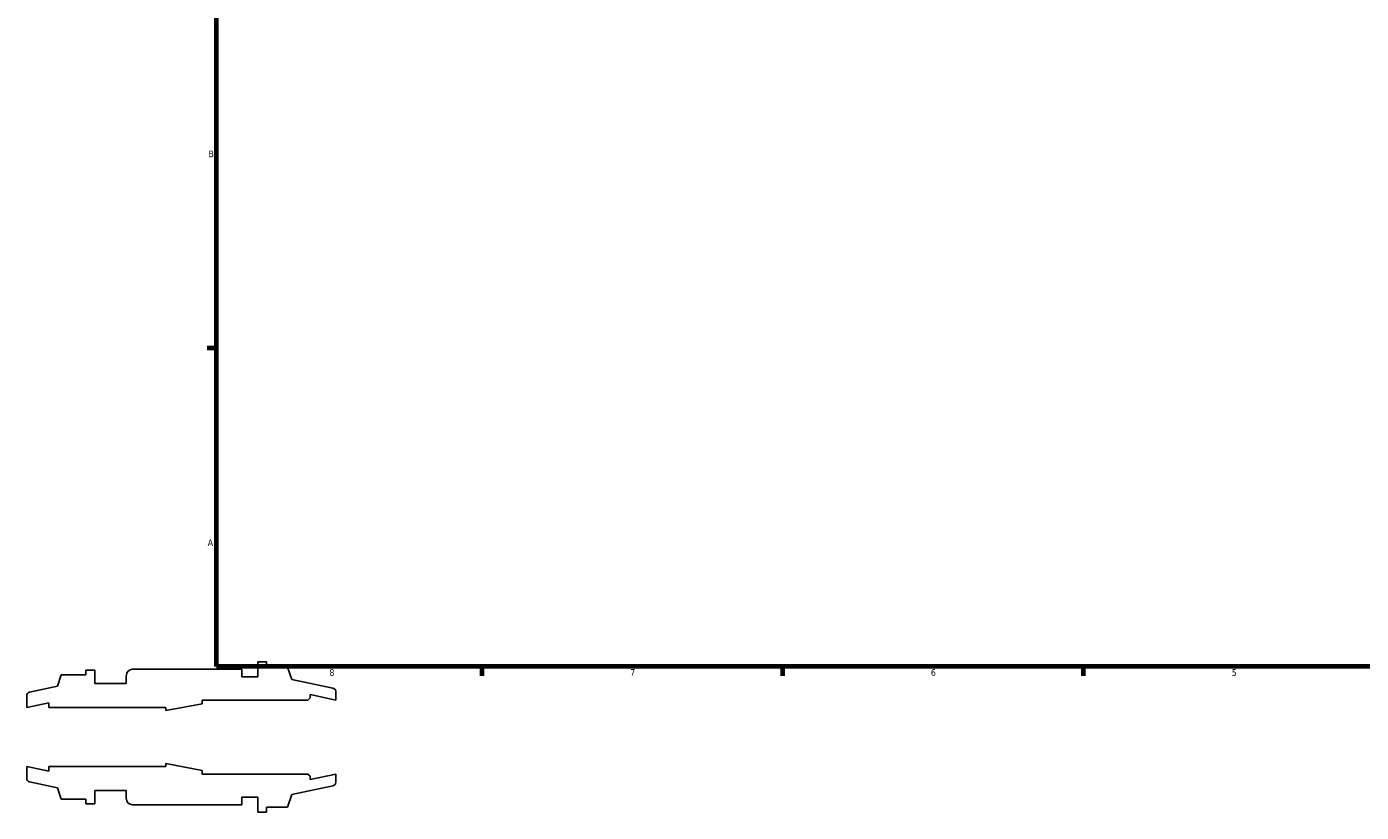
# Model space of a CAD drawing. Header units: inches. Extents: x -2.2 to 51.4, y -14.1 to 33.
# Tile 1 of 8: x -2.2 to 16.7, y -1.1 to 10. Entities that reach past the tile are written whole.
import ezdxf

# ---------------------------------------------------------------- set-up
doc = ezdxf.new("R2010")
doc.units = ezdxf.units.IN
doc.header["$MEASUREMENT"] = 0
doc.layers.add('Border (ANSI)', color=7, linetype='Continuous', lineweight=70)
doc.styles.add('Note Text (ANSI)', font='tahoma.ttf')

# ---------------------------------------------------------------- blocks, each defined once
blk = doc.blocks.new('Borders Default Border')
at = {"layer": 'Border (ANSI)'}
for p, q in [((0.5, 5.5), (0.366, 5.5)), ((4.25, 1), (4.25, 0.866)), ((8.5, 1), (8.5, 0.866)), ((12.75, 1), (12.75, 0.866))]:
    blk.add_line(p, q, dxfattribs=at)
at = {"layer": 'Border (ANSI)', "flags": 128}
blk.add_lwpolyline([(0.5, 1), (0.5, 21), (33.5, 21), (33.5, 1), (0.5, 1)], dxfattribs=at)
at = {"layer": 'Border (ANSI)', "color": 5, "true_color": 0x0000ff, "char_height": 0.0945, "attachment_point": 7, "style": 'Note Text (ANSI)'}
for s, insert in [('B', (0.384, 8.203)), ('A', (0.373, 2.703)), ('8', (2.094, 0.863)), ('7', (6.346, 0.866)), ('6', (10.595, 0.864)), ('5', (14.847, 0.864))]:
    blk.add_mtext(s, dxfattribs=dict(at, insert=insert))

msp = doc.modelspace()

# ---------------------------------------------------------------- linework, layer by layer
for p, q in [((-1.224, 0.945), (-1.35, 0.945)), ((-1.35, 0.945), (-1.35, 0.879)), ((-1.224, 0.756), (-1.224, 0.945)), ((0.855, 0.959), (-0.691, 0.959)), ((0.855, 0.852), (0.855, 0.959)), ((1.206, 1.065), (1.08, 1.065)), ((1.08, 1.065), (1.08, 0.852)), ((1.206, 0.99), (1.206, 1.065)), ((1.503, 0.99), (1.206, 0.99)), ((1.561, 0.813), (1.503, 0.99)), ((-1.696, 0.879), (-1.748, 0.719)), ((-1.35, 0.879), (-1.696, 0.879)), ((-0.777, 0.756), (-1.224, 0.756)), ((-0.777, 0.873), (-0.777, 0.756)), ((1.08, 0.852), (0.855, 0.852)), ((2.144, 0.69), (1.561, 0.813)), ((-2.185, 0.584), (-2.185, 0.417)), ((-1.748, 0.719), (-2.144, 0.635)), ((1.821, 0.555), (1.821, 0.601)), ((1.821, 0.601), (2.185, 0.524)), ((2.185, 0.524), (2.185, 0.638)), ((-2.185, 0.417), (-1.873, 0.484)), ((-1.873, 0.484), (-1.873, 0.417)), ((-1.873, 0.417), (-0.217, 0.417)), ((-0.217, 0.376), (0.295, 0.471)), ((-0.217, 0.417), (-0.217, 0.376)), ((0.295, 0.471), (0.295, 0.524)), ((0.295, 0.524), (1.789, 0.524)), ((1.789, 0.524), (1.821, 0.555)), ((0.295, -0.471), (-0.217, -0.376)), ((-0.217, -0.376), (-0.217, -0.417)), ((-1.873, -0.484), (-2.185, -0.417)), ((-2.185, -0.417), (-2.185, -0.584)), ((-0.217, -0.417), (-1.873, -0.417)), ((-1.873, -0.417), (-1.873, -0.484)), ((0.295, -0.524), (0.295, -0.471)), ((1.789, -0.524), (0.295, -0.524)), ((1.821, -0.555), (1.789, -0.524)), ((2.185, -0.524), (1.821, -0.601)), ((1.821, -0.601), (1.821, -0.555)), ((2.185, -0.638), (2.185, -0.524)), ((-2.144, -0.635), (-1.748, -0.719)), ((-1.748, -0.719), (-1.696, -0.879)), ((1.561, -0.813), (2.144, -0.69)), ((-1.696, -0.879), (-1.35, -0.879)), ((-1.35, -0.879), (-1.35, -0.945)), ((-1.224, -0.945), (-1.224, -0.756)), ((-1.224, -0.756), (-0.777, -0.756)), ((-0.777, -0.756), (-0.777, -0.873)), ((0.855, -0.958), (0.855, -0.852)), ((0.855, -0.852), (1.08, -0.852)), ((1.08, -0.852), (1.08, -1.065)), ((1.503, -0.99), (1.561, -0.813)), ((-1.35, -0.945), (-1.224, -0.945)), ((-0.691, -0.958), (0.855, -0.958)), ((1.08, -1.065), (1.206, -1.065)), ((1.206, -1.065), (1.206, -0.99)), ((1.206, -0.99), (1.503, -0.99))]:
    msp.add_line(p, q)
for centre, major_axis, end_param in [((-0.691, 0.873), (-0.0852, 0), 6.283185), ((-2.133, 0.584), (-0.0512, -0.0109), 6.073746), ((2.133, 0.638), (0, 0.0524), 6.073746), ((-2.133, -0.584), (0, -0.0524), 6.073746), ((2.133, -0.638), (0.0512, 0.0109), 6.073746), ((-0.691, -0.873), (0, -0.0852), 6.283185)]:
    msp.add_ellipse(centre, major_axis=major_axis, ratio=1, start_param=4.712389, end_param=end_param)

# ---------------------------------------------------------------- block references
msp.add_blockref('Borders Default Border', (0, 0))

doc.saveas('drawing.dxf')
